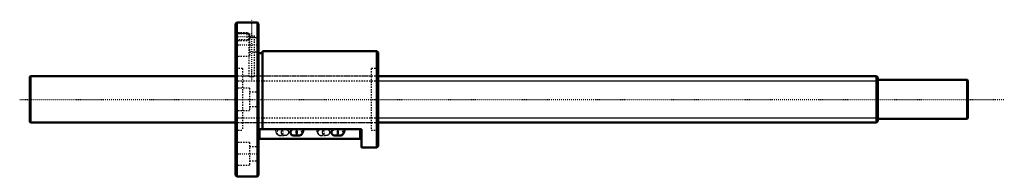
# Model space of a CAD drawing. Header units: millimetres. Extents: x -168 to 599, y -60 to 62.
import ezdxf

# ---------------------------------------------------------------- set-up
doc = ezdxf.new("R2010")
doc.units = ezdxf.units.MM
doc.linetypes.add('Center', pattern=[1.5, 0.45, -0.5, 0.05, -0.5])
doc.linetypes.add('Dashed', pattern=[2, 1, -1])
for name, color, linetype, lineweight in [('2d ConnectionPoints', 7, 'Continuous', 50), ('AM_0', 7, 'Continuous', 50), ('AM_4', 3, 'Continuous', 25), ('AM_5', 3, 'Continuous', 25), ('AM_7', 7, 'Center', 25), ('AM_9', 6, 'Dashed', 25)]:
    doc.layers.add(name, color=color, linetype=linetype, lineweight=lineweight)

# ---------------------------------------------------------------- blocks, each defined once
blk = doc.blocks.new('1_BNF_3610_5RR_nut_0_in_BNF3610_5RRG1_730LC5A_00__4')
at = {"layer": 'AM_0'}
for p, q in [((1, 60), (0, 59)), ((0, 59), (0, -59)), ((1, 60), (1, -60)), ((10.35, 60), (1, 60)), ((17, 60), (14.82, 60)), ((17, 60), (17, -60)), ((18, 59), (17, 60)), ((18, 59), (18, -59)), ((21, 35.9), (18, 35.9)), ((110, 37.5), (21, 37.5)), ((21, 37.5), (21, -23.25)), ((110, 37.5), (110, -37.5)), ((111, 36.5), (110, 37.5)), ((111, 36.5), (111, -36.5)), ((98, -23.25), (18, -23.25)), ((18.5, -30.75), (18.5, -23.25)), ((47.85, -23.25), (45.5, -23.25)), ((45.5, -28.25), (49.29, -28.25)), ((79.85, -23.25), (77.5, -23.25)), ((77.5, -28.25), (81.29, -28.25)), ((97.5, -30.75), (97.5, -23.25)), ((98, -37.5), (98, -23.25)), ((97.5, -30.75), (18.5, -30.75)), ((98, -37.5), (110, -37.5)), ((110, -37.5), (111, -36.5)), ((0, -59), (1, -60)), ((1, -60), (17, -60)), ((17, -60), (18, -59))]:
    blk.add_line(p, q, dxfattribs=at)
for points in [[(14.85, 60), (14.79, 60), (14.5, 59.99), (13.99, 59.97), (13.32, 59.96), (12.58, 59.96), (11.84, 59.96), (11.18, 59.97), (10.68, 59.99), (10.4, 60), (10.35, 60)], [(45.5, -23.25), (45.26, -23.26), (45.02, -23.29), (44.78, -23.34), (44.55, -23.4), (44.33, -23.49), (44.12, -23.59), (43.92, -23.7), (43.72, -23.84), (43.55, -23.98), (43.39, -24.14), (43.24, -24.32), (43.11, -24.5), (43, -24.69), (42.91, -24.9), (42.83, -25.1), (42.78, -25.32), (42.75, -25.53), (42.74, -25.75)], [(42.74, -25.75), (42.75, -25.97), (42.78, -26.18), (42.83, -26.4), (42.91, -26.6), (43, -26.81), (43.11, -27), (43.24, -27.18), (43.39, -27.36), (43.55, -27.52), (43.72, -27.66), (43.92, -27.8), (44.12, -27.91), (44.33, -28.01), (44.55, -28.1), (44.78, -28.16), (45.02, -28.21), (45.26, -28.24), (45.5, -28.25)], [(47.85, -23.25), (47.84, -23.39), (47.82, -23.65), (47.79, -23.87), (47.75, -23.99), (47.74, -24.04), (47.73, -24.05)], [(49.29, -28.25), (49.77, -28.21), (50.24, -28.09), (50.68, -27.9), (51.08, -27.66), (51.43, -27.36), (51.75, -27), (52.03, -26.59), (52.28, -26.12), (52.5, -25.57), (52.66, -24.96), (52.78, -24.33), (52.83, -23.69), (52.85, -23.25)], [(77.5, -23.25), (77.26, -23.26), (77.02, -23.29), (76.78, -23.34), (76.55, -23.4), (76.33, -23.49), (76.12, -23.59), (75.92, -23.7), (75.72, -23.84), (75.55, -23.98), (75.39, -24.14), (75.24, -24.32), (75.11, -24.5), (75, -24.69), (74.91, -24.9), (74.83, -25.1), (74.78, -25.32), (74.75, -25.53), (74.74, -25.75)], [(74.74, -25.75), (74.75, -25.97), (74.78, -26.18), (74.83, -26.4), (74.91, -26.6), (75, -26.81), (75.11, -27), (75.24, -27.18), (75.39, -27.36), (75.55, -27.52), (75.72, -27.66), (75.92, -27.8), (76.12, -27.91), (76.33, -28.01), (76.55, -28.1), (76.78, -28.16), (77.02, -28.21), (77.26, -28.24), (77.5, -28.25)], [(79.85, -23.25), (79.84, -23.39), (79.82, -23.65), (79.79, -23.87), (79.75, -23.99), (79.74, -24.04), (79.73, -24.05)], [(81.29, -28.25), (81.77, -28.21), (82.24, -28.09), (82.68, -27.9), (83.08, -27.66), (83.43, -27.36), (83.75, -27), (84.03, -26.59), (84.28, -26.12), (84.5, -25.57), (84.66, -24.96), (84.78, -24.33), (84.83, -23.69), (84.85, -23.25)]]:
    blk.add_lwpolyline(points, dxfattribs=at)
at = {"layer": 'AM_4'}
for p, q in [((19.3, -30.75), (19.3, -23.25)), ((96.7, -30.75), (96.7, -23.25))]:
    blk.add_line(p, q, dxfattribs=at)
for centre in [(49.29, -25.75), (81.29, -25.75)]:
    blk.add_ellipse(centre, major_axis=(0, 2.5), ratio=0.906308, start_param=0.740629, end_param=3.141613, dxfattribs=at)
at = {"layer": 'AM_5', "linetype": 'Dashed'}
for p, q in [((0, 52), (9, 52)), ((0, 46), (9, 46)), ((9, 46), (9, 52)), ((10, 51.46), (9, 52)), ((10, 46.54), (9, 46))]:
    blk.add_line(p, q, dxfattribs=at)
at = {"layer": 'AM_7'}
for p, q in [((12.6, 15.38), (12.6, 62.12)), ((-0.72, 49), (15.12, 49)), ((-0.9, 42.44), (18.9, 42.44)), ((-0.9, -42.44), (18.9, -42.44))]:
    blk.add_line(p, q, dxfattribs=at)
at = {"layer": 'AM_9'}
for p, q in [((10.35, 60), (10.35, 59.8)), ((10.35, 59.8), (14.85, 59.8)), ((14.85, 59.8), (14.85, 60)), ((0.54, 51.46), (0, 52)), ((11, 51.19), (0, 51.19)), ((0, 46), (0.54, 46.54)), ((10, 51.46), (0.54, 51.46)), ((0.54, 51.46), (0.54, 46.54)), ((0.54, 46.54), (10, 46.54)), ((10.36, 51.26), (10, 51.46)), ((10, 51.46), (10, 46.54)), ((10, 46.54), (10.36, 46.74)), ((10.35, 51.25), (10.35, 49.8)), ((10.35, 49.8), (14.85, 49.8)), ((10.35, 46.75), (10.35, 18)), ((11, 51.19), (11, 33.69)), ((18, 47.94), (11, 47.94)), ((14.85, 18), (14.85, 49.8)), ((0, 33.69), (11, 33.69)), ((11, 36.94), (18, 36.94)), ((5.4, 24), (0, 24)), ((5.4, 24), (5.4, -24)), ((105.6, 24), (105.6, -24)), ((111, 24), (105.6, 24)), ((10.35, 18), (5.4, 18)), ((14.85, 18), (14.61, 17.97)), ((105.6, 18), (14.82, 18)), ((11, 8.75), (0, 8.75)), ((11, 8.75), (11, -8.75)), ((18, 5.5), (11, 5.5)), ((11, -5.5), (18, -5.5)), ((0, -8.75), (11, -8.75)), ((5.4, -18), (105.6, -18)), ((0, -24), (5.4, -24)), ((38.5, -23.25), (34.71, -23.25)), ((34.71, -28.25), (38.5, -28.25)), ((49.29, -23.25), (47.85, -23.25)), ((70.5, -23.25), (66.71, -23.25)), ((66.71, -28.25), (70.5, -28.25)), ((81.29, -23.25), (79.85, -23.25)), ((105.6, -24), (111, -24)), ((11, -33.69), (0, -33.69)), ((11, -33.69), (11, -51.19)), ((18, -36.94), (11, -36.94)), ((0, -51.19), (11, -51.19)), ((11, -47.94), (18, -47.94))]:
    blk.add_line(p, q, dxfattribs=at)
for points in [[(11.09, 49.8), (10.89, 50.31), (10.58, 50.9), (10.42, 51.15), (10.35, 51.26), (10.35, 51.26)], [(10.35, 46.74), (10.35, 46.74), (10.41, 46.83), (10.57, 47.09), (10.84, 47.59), (11.1, 48.24), (11.22, 48.9), (11.15, 49.58), (11.09, 49.8)], [(10.35, 18), (10.48, 17.98), (10.84, 17.95), (11.4, 17.9), (12.1, 17.87), (12.85, 17.86), (13.57, 17.89), (14.19, 17.93), (14.63, 17.97), (14.84, 18), (14.85, 18)], [(31.15, -23.25), (31.16, -23.6), (31.21, -24.23), (31.31, -24.85), (31.47, -25.47), (31.71, -26.09), (31.97, -26.61), (32.28, -27.04), (32.62, -27.41), (33.01, -27.71), (33.42, -27.96), (33.87, -28.13), (34.34, -28.23), (34.71, -28.25)], [(34.71, -23.25), (35.11, -23.29), (35.47, -23.4)], [(35.47, -23.4), (35.48, -23.4), (35.54, -23.43)], [(35.75, -25.75), (35.76, -25.53), (35.79, -25.32), (35.84, -25.1), (35.91, -24.9), (36, -24.69), (36.11, -24.5), (36.24, -24.32), (36.39, -24.14), (36.55, -23.98), (36.73, -23.84), (36.92, -23.7), (37.12, -23.59), (37.34, -23.49), (37.56, -23.4), (37.79, -23.34), (38.02, -23.29), (38.26, -23.26), (38.5, -23.25)], [(38.5, -28.25), (38.26, -28.24), (38.02, -28.21), (37.79, -28.16), (37.56, -28.1), (37.34, -28.01), (37.12, -27.91), (36.92, -27.8), (36.73, -27.66), (36.55, -27.52), (36.39, -27.36), (36.24, -27.18), (36.11, -27), (36, -26.81), (35.91, -26.6), (35.84, -26.4), (35.79, -26.18), (35.76, -25.97), (35.75, -25.75)], [(36.11, -23.83), (36.16, -23.89), (36.24, -24), (36.26, -24.05), (36.27, -24.05)], [(36.27, -24.05), (36.26, -24.03), (36.23, -23.94), (36.2, -23.78), (36.17, -23.57), (36.15, -23.32), (36.15, -23.25)], [(38.5, -23.25), (38.74, -23.26), (38.98, -23.29), (39.22, -23.34), (39.45, -23.4), (39.67, -23.49), (39.88, -23.59), (40.08, -23.7), (40.28, -23.84), (40.45, -23.98), (40.61, -24.14), (40.76, -24.32), (40.89, -24.5), (41, -24.69), (41.09, -24.9), (41.17, -25.1), (41.22, -25.32), (41.25, -25.53), (41.26, -25.75), (41.25, -25.97), (41.22, -26.18), (41.17, -26.4), (41.09, -26.6), (41, -26.81), (40.89, -27), (40.76, -27.18), (40.61, -27.36), (40.45, -27.52), (40.28, -27.66), (40.08, -27.8), (39.88, -27.91), (39.67, -28.01), (39.45, -28.1), (39.22, -28.16), (38.98, -28.21), (38.74, -28.24), (38.5, -28.25)], [(45.5, -28.25), (45.74, -28.24), (45.98, -28.21), (46.21, -28.16), (46.44, -28.1), (46.66, -28.01), (46.88, -27.91), (47.08, -27.8), (47.27, -27.66), (47.45, -27.52), (47.61, -27.36), (47.76, -27.18), (47.89, -27), (48, -26.81), (48.09, -26.6), (48.16, -26.4), (48.21, -26.18), (48.24, -25.97), (48.25, -25.75), (48.24, -25.53), (48.21, -25.32), (48.16, -25.1), (48.09, -24.9), (48, -24.69), (47.89, -24.5), (47.76, -24.32), (47.61, -24.14), (47.45, -23.98), (47.27, -23.84), (47.08, -23.7), (46.88, -23.59), (46.66, -23.49), (46.44, -23.4), (46.21, -23.34), (45.98, -23.29), (45.74, -23.26), (45.5, -23.25)], [(47.73, -24.05), (47.74, -24.03), (47.8, -23.95), (47.91, -23.81), (48.11, -23.63), (48.39, -23.46), (48.55, -23.39)], [(48.55, -23.39), (48.74, -23.33), (49.13, -23.26), (49.29, -23.25)], [(63.15, -23.25), (63.16, -23.6), (63.21, -24.23), (63.31, -24.85), (63.47, -25.47), (63.71, -26.09), (63.97, -26.61), (64.28, -27.04), (64.62, -27.41), (65.01, -27.71), (65.42, -27.96), (65.87, -28.13), (66.34, -28.23), (66.71, -28.25)], [(66.71, -23.25), (67.11, -23.29), (67.47, -23.4)], [(67.47, -23.4), (67.48, -23.4), (67.54, -23.43)], [(67.75, -25.75), (67.76, -25.53), (67.79, -25.32), (67.84, -25.1), (67.91, -24.9), (68, -24.69), (68.11, -24.5), (68.24, -24.32), (68.39, -24.14), (68.55, -23.98), (68.73, -23.84), (68.92, -23.7), (69.12, -23.59), (69.34, -23.49), (69.56, -23.4), (69.79, -23.34), (70.02, -23.29), (70.26, -23.26), (70.5, -23.25)], [(70.5, -28.25), (70.26, -28.24), (70.02, -28.21), (69.79, -28.16), (69.56, -28.1), (69.34, -28.01), (69.12, -27.91), (68.92, -27.8), (68.73, -27.66), (68.55, -27.52), (68.39, -27.36), (68.24, -27.18), (68.11, -27), (68, -26.81), (67.91, -26.6), (67.84, -26.4), (67.79, -26.18), (67.76, -25.97), (67.75, -25.75)], [(68.11, -23.83), (68.16, -23.89), (68.24, -24), (68.26, -24.05), (68.27, -24.05)], [(68.27, -24.05), (68.26, -24.03), (68.23, -23.94), (68.2, -23.78), (68.17, -23.57), (68.15, -23.32), (68.15, -23.25)], [(70.5, -23.25), (70.74, -23.26), (70.98, -23.29), (71.22, -23.34), (71.45, -23.4), (71.67, -23.49), (71.88, -23.59), (72.08, -23.7), (72.28, -23.84), (72.45, -23.98), (72.61, -24.14), (72.76, -24.32), (72.89, -24.5), (73, -24.69), (73.09, -24.9), (73.17, -25.1), (73.22, -25.32), (73.25, -25.53), (73.26, -25.75), (73.25, -25.97), (73.22, -26.18), (73.17, -26.4), (73.09, -26.6), (73, -26.81), (72.89, -27), (72.76, -27.18), (72.61, -27.36), (72.45, -27.52), (72.28, -27.66), (72.08, -27.8), (71.88, -27.91), (71.67, -28.01), (71.45, -28.1), (71.22, -28.16), (70.98, -28.21), (70.74, -28.24), (70.5, -28.25)], [(77.5, -28.25), (77.74, -28.24), (77.98, -28.21), (78.21, -28.16), (78.44, -28.1), (78.66, -28.01), (78.88, -27.91), (79.08, -27.8), (79.27, -27.66), (79.45, -27.52), (79.61, -27.36), (79.76, -27.18), (79.89, -27), (80, -26.81), (80.09, -26.6), (80.16, -26.4), (80.21, -26.18), (80.24, -25.97), (80.25, -25.75), (80.24, -25.53), (80.21, -25.32), (80.16, -25.1), (80.09, -24.9), (80, -24.69), (79.89, -24.5), (79.76, -24.32), (79.61, -24.14), (79.45, -23.98), (79.27, -23.84), (79.08, -23.7), (78.88, -23.59), (78.66, -23.49), (78.44, -23.4), (78.21, -23.34), (77.98, -23.29), (77.74, -23.26), (77.5, -23.25)], [(79.73, -24.05), (79.74, -24.03), (79.8, -23.95), (79.91, -23.81), (80.11, -23.63), (80.39, -23.46), (80.55, -23.39)], [(80.55, -23.39), (80.74, -23.33), (81.13, -23.26), (81.29, -23.25)]]:
    blk.add_lwpolyline(points, dxfattribs=at)
for centre in [(34.71, -25.75), (66.71, -25.75)]:
    blk.add_ellipse(centre, major_axis=(0, 2.5), ratio=0.906308, dxfattribs=at)
for centre, start_param, end_param in [((49.29, -25.75), 0.677572, 0.740629), ((49.29, -25.75), 3.141613, 6.657913), ((81.29, -25.75), 0.677572, 0.740629), ((81.29, -25.75), 3.141613, 6.657913)]:
    blk.add_ellipse(centre, major_axis=(0, 2.5), ratio=0.906308, start_param=start_param, end_param=end_param, dxfattribs=at)
blk = doc.blocks.new('2_BNF3610_5RRG1_730LC5A_00__shaft_0_in_BNF3610_5RRG1_730LC5A_00__4')
at = {"layer": 'AM_0'}
for p, q in [((-159.5, 18), (-160, 17.5)), ((-160, 17.5), (-160, -17.5)), ((-159.5, 18), (-159.5, -18)), ((0, 18), (-159.5, 18)), ((499, 18), (111, 18)), ((500, 17), (499, 18)), ((499, 18), (499, -18)), ((500, 17), (500, -17)), ((569.5, 15.15), (500, 15.15)), ((569.5, 15.15), (569.5, -15.15)), ((570, 14.65), (569.5, 15.15)), ((570, 14.65), (570, -14.65)), ((500, -15.15), (569.5, -15.15)), ((569.5, -15.15), (570, -14.65)), ((-160, -17.5), (-159.5, -18)), ((-159.5, -18), (0, -18)), ((111, -18), (499, -18)), ((499, -18), (500, -17))]:
    blk.add_line(p, q, dxfattribs=at)
at = {"layer": 'AM_5', "linetype": 'Dashed'}
for p, q in [((0, 14.5), (111, 14.5)), ((0, -14.5), (111, -14.5))]:
    blk.add_line(p, q, dxfattribs=at)
at = {"layer": 'AM_5'}
for p, q in [((111, 14.5), (500, 14.5)), ((111, -14.5), (500, -14.5))]:
    blk.add_line(p, q, dxfattribs=at)
at = {"layer": 'AM_7'}
blk.add_line((-168, 0), (598.5, 0), dxfattribs=at)
at = {"layer": 'AM_9'}
for p, q in [((111, 18), (0, 18)), ((0, -18), (111, -18))]:
    blk.add_line(p, q, dxfattribs=at)

msp = doc.modelspace()

# ---------------------------------------------------------------- linework, layer by layer
at = {"layer": '2d ConnectionPoints'}
msp.add_point((0, 0), dxfattribs=at)
msp.add_point((0, 0), dxfattribs=at)

# ---------------------------------------------------------------- block references
for name in ['1_BNF_3610_5RR_nut_0_in_BNF3610_5RRG1_730LC5A_00__4', '2_BNF3610_5RRG1_730LC5A_00__shaft_0_in_BNF3610_5RRG1_730LC5A_00__4']:
    msp.add_blockref(name, (0, 0))

doc.saveas('drawing.dxf')
